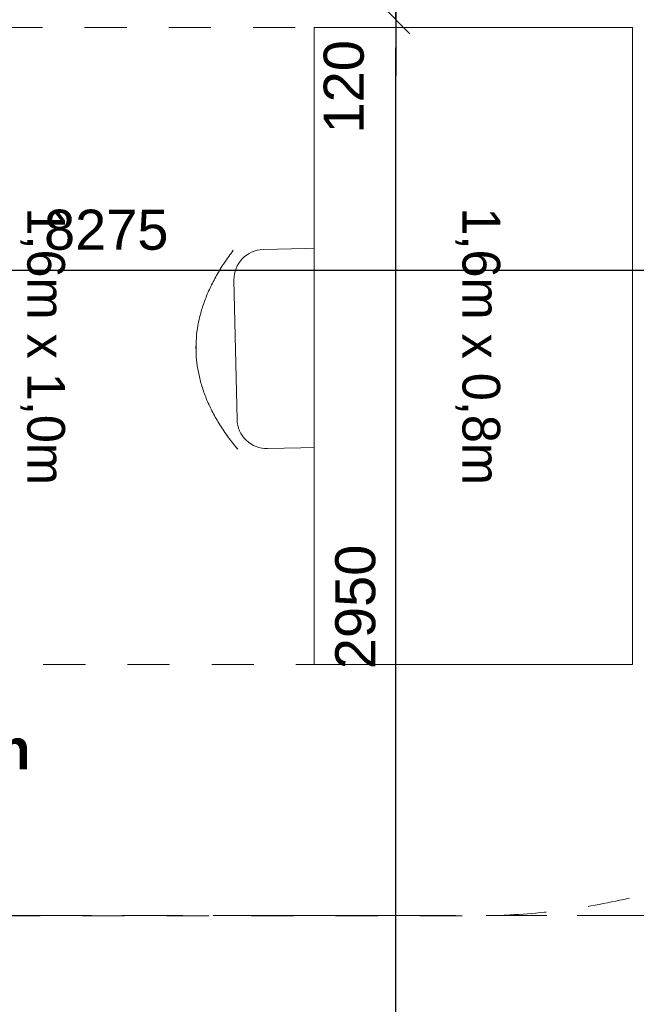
# Model space of a CAD drawing. Header units: millimetres. Extents: x -35957 to 57255, y -28270 to 35843.
# Tile 43 of 207: x 6743 to 8293, y -11970 to -9497. Entities that reach past the tile are written whole.
import ezdxf

# ---------------------------------------------------------------- set-up
doc = ezdxf.new("R2010")
doc.units = ezdxf.units.MM
doc.header["$LTSCALE"] = 100
doc.header["$PDMODE"] = 1
doc.header["$PDSIZE"] = -2
for name, pattern in [('[LS] ISO-08 Long Dashed Short Dashed', [9.143999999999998, 6.095999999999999, -0.7620000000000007, 1.524, -0.7619999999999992]), ('[LS] Type-1', [2.12, 1.06, -1.06]), ('Line Type1b', [2.1165312, 1.0580624, -1.0584688])]:
    doc.linetypes.add(name, pattern=pattern)
doc.layers.get('0').update_dxf_attribs({"lineweight": 5})
for name, color, linetype, lineweight in [('- 28_metselwerk', 7, 'Continuous', 18), ('5', 7, 'Continuous', 18), ('Geen', 7, 'Continuous', 9), ('Maatlijnen', 7, 'Continuous', 9), ('none', 7, 'Continuous', 13), ('none - none', 7, 'Continuous', 5), ('None-1', 7, 'Continuous', 9)]:
    doc.layers.add(name, color=color, linetype=linetype, lineweight=lineweight)
for name, color, linetype, lineweight, true_color in [('- 82 meubels', 7, 'Continuous', 5, 0x800080), ('Constructie _ STAAL', 6, 'Continuous', 5, 0xff00ff), ('Maatlijnen BOUWBESLUIT', 5, 'Continuous', 9, 0x0000ff)]:
    doc.layers.add(name, color=color, linetype=linetype, lineweight=lineweight, true_color=true_color)
doc.styles.add('Arial', font='Arial.ttf')
doc.styles.add('Century Gothic', font='Century-Gothic_9791.ttf')
doc.styles.add('Century Gothic (bold)', font='Century-Gothic-Bold_9789.ttf')
doc.dimstyles.new('Arch', dxfattribs={"dimtxt": 151.5842013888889, "dimasz": 224.482421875, "dimexe": 317.5, "dimexo": 158.75, "dimgap": 158.75, "dimtad": 1, "dimdec": 4, "dimtxsty": 'Century Gothic', "dimblk": 'VW_SLASH-2', "dimblk1": 'VW_SLASH-2', "dimblk2": 'VW_SLASH-2', "dimcen": 0, "dimdle": 158.75, "dimazin": 0, "dimtfac": 1, "dimtdec": 4, "dimtix": 1, "dimtmove": 0, "dimatfit": 0, "dimldrblk": 'VW_FILLEDARROW', "dimfxl": 1, "dimfrac": 2, "dimtolj": 1, "dimarcsym": 0})
doc.dimstyles.new('Arch_PUUUR', dxfattribs={"dimtxt": 151.5842013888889, "dimasz": 70.693359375, "dimexe": 99.99999999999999, "dimexo": 159, "dimgap": 99.99999999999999, "dimtad": 1, "dimdec": 4, "dimtxsty": 'Century Gothic', "dimblk": 'VW_SLASH', "dimblk1": 'VW_SLASH', "dimblk2": 'VW_SLASH', "dimcen": 0, "dimdle": 99.99999999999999, "dimazin": 0, "dimtfac": 0.8, "dimtdec": 4, "dimtix": 1, "dimtmove": 0, "dimatfit": 0, "dimldrblk": 'VW_SLASH-1', "dimfxl": 1, "dimfrac": 2, "dimtolj": 1, "dimarcsym": 0})

# ---------------------------------------------------------------- blocks, each defined once
blk = doc.blocks.new('Groep-11')
at = {"color": 255, "linetype": 'Continuous', "lineweight": 18, "transparency": 33554687}
blk.add_wipeout([(11530.867597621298, -9667.798279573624), (11530.867597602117, -9671.543020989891), (11527.141274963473, -9823.494707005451), (11515.971265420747, -9975.081089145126), (11497.384422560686, -10125.937741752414), (11471.425430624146, -10275.70199349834), (11438.156697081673, -10424.013799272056), (11397.658202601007, -10570.51660575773), (11350.027308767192, -10714.858208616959), (11295.378524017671, -10856.691599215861), (11233.843228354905, -10995.67579886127), (11165.569357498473, -11131.476678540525), (11090.721047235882, -11263.767762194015), (11009.478238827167, -11392.231011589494), (10922.036246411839, -11516.557590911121), (10828.605287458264, -11636.448609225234), (10729.409977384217, -11751.615839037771), (10624.688789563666, -11861.782409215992), (10514.693482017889, -11966.68347060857), (10399.688492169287, -12066.066832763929), (10279.950301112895, -12159.693570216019), (10155.766768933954, -12247.338596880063), (10027.436442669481, -12328.791207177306), (9895.267838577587, -12403.85558258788), (9759.578700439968, -12472.351262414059), (9620.695235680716, -12534.113577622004), (9478.951331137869, -12588.994046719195), (9334.687750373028, -12636.860732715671), (9188.251314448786, -12677.598560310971), (9039.994068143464, -12711.109592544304), (8890.272433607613, -12737.313266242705), (8739.446353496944, -12756.146585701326), (8587.878425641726, -12767.564274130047), (8435.933031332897, -12771.538882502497), (1200.3792662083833, -13501.09986538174), (1200.3792662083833, -13400.59281629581), (8430.822789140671, -12671.547099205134), (8435.769630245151, -12671.539016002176), (8582.81356022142, -12667.692620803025), (8729.492200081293, -12656.643244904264), (8875.452922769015, -12638.417451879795), (9020.344827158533, -12613.059057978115), (9163.819581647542, -12580.629026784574), (9305.532261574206, -12541.205322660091), (9445.142178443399, -12494.88272330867), (9582.313698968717, -12441.772591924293), (9716.717051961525, -12382.002609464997), (9848.029121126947, -12315.716467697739), (9975.934221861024, -12243.073523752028), (10100.124860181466, -12164.24841701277), (10220.302471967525, -12079.430649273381), (10336.17814073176, -11988.82412915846), (10447.473292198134, -11892.646681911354), (10553.920364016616, -11791.129525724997), (10655.263449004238, -11684.516715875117), (10751.258910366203, -11573.06455799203), (10841.675967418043, -11457.040991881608), (10926.297250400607, -11336.724947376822), (11004.919323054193, -11212.40567376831), (11077.353171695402, -11084.382044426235), (11143.424659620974, -10952.96183828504), (11202.974945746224, -10818.460999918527), (11255.860866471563, -10681.202879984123), (11301.955279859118, -10541.517457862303), (11341.14737129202, -10399.740548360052), (11373.342919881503, -10256.212994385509), (11398.46452498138, -10111.279847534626), (11416.45179226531, -9965.289538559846), (11427.261478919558, -9818.593039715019), (11430.867597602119, -9671.543020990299), (9930.870935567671, 10328.412470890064), (9930.864339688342, 10332.06683627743), (9928.283864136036, 10430.085014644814), (9920.902487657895, 10527.858924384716), (9908.737951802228, 10625.153560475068), (9891.819494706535, 10721.73506985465), (9870.187780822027, 10817.371313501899), (9843.894803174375, 10911.832424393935), (9813.003758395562, 11004.891360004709), (9777.588894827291, 11096.324448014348), (9737.735334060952, 11185.911923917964), (9693.53886634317, 11273.43845924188), (9645.1057203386, 11358.693679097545), (9592.552307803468, 11441.472667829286), (9536.004943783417, 11521.576461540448), (9475.599543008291, 11598.8125263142), (9411.481293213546, 11672.995220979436), (9343.80430617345, 11743.946243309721), (9272.731247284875, 11811.495058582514), (9198.43294459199, 11875.479309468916), (9121.087978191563, 11935.745206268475), (9040.88225100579, 11992.147896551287), (8958.008541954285, 12044.551813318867), (8872.666042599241, 12092.831000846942), (8785.059878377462, 12136.869417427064), (8695.400615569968, 12176.56121427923), (8603.903755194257, 12211.810989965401), (8510.78921503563, 12242.534019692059), (8416.280801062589, 12268.656458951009), (8320.605669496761, 12290.11552100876), (8223.993780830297, 12306.859627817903), (8126.677347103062, 12318.84853398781), (8028.8902737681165, 12326.053423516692), (7930.867597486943, 12328.456979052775), (1200.3792662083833, 12328.456979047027), (1200.3792662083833, 12428.456979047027), (7930.867597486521, 12428.456979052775), (8033.791407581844, 12425.933245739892), (8136.46783458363, 12418.368111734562), (8238.650089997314, 12405.77976025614), (8340.09257309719, 12388.19844810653), (8440.5514612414, 12365.666432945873), (8539.785295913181, 12338.237871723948), (8637.555563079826, 12305.978690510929), (8733.62726647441, 12268.966426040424), (8827.769492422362, 12227.2900393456), (8919.75596485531, 12181.049701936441), (9009.365589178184, 12130.35655503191), (9096.382983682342, 12075.332442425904), (9180.598997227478, 12016.109617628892), (9261.811211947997, 11952.830425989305), (9339.824429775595, 11885.646962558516), (9414.451141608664, 11814.720706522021), (9485.511978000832, 11740.222133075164), (9552.836140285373, 11662.330303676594), (9616.26181109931, 11581.23243566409), (9675.636543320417, 11497.12345226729), (9730.817626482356, 11410.205514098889), (9781.672429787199, 11320.687533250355), (9828.07872089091, 11228.784671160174), (9869.924959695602, 11134.717821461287), (9907.11056644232, 11038.713079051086), (9939.546163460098, 10941.00119665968), (9967.153789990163, 10841.817030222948), (9989.867089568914, 10741.398974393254), (10007.631469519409, 10639.988389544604), (10020.404232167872, 10537.829021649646), (10028.154677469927, 10435.16641642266), (10030.864176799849, 10332.247329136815)], dxfattribs=at).dxf.layer = '- 28_metselwerk'
at = {"layer": '- 28_metselwerk', "linetype": 'Continuous', "lineweight": 9, "transparency": 33554687}
h = blk.add_hatch(dxfattribs=at)
h.set_pattern_fill('metselwerk', style=0, pattern_type=2)
h.set_pattern_definition([(45, (66410.58811447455, 23488.48869305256), (-63.63961030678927, 63.63961030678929), []), (45, (66387.47481728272, 23481.76536758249), (-63.63961030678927, 63.63961030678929), [])])
edge = h.paths.add_edge_path()
edge.add_arc((-4569.132402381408, 10328.45697898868), 2100.000000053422, 90.00000000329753, 179.8083648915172)
edge.add_line((-6669.120656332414, 10335.48075946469), (-9171.523896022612, -11126.87979634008))
edge.add_line((-9171.523896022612, -11126.87979634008), (-9171.523895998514, -11133.81935285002))
edge.add_arc((-6071.523896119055, -11133.81935293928), 3099.999999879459, 179.9999999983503, 270.0000000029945)
edge.add_line((-6071.52389595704, -14233.81935281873), (-6066.499542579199, -14233.81935283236))
edge.add_line((-6066.499542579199, -14233.81935283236), (8435.933031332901, -12771.53888250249))
edge.add_arc((8430.867597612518, -9671.543021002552), 3099.999999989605, 270.0936219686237, 360.000000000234)
edge.add_line((11530.86759760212, -9671.54302098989), (11530.8675976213, -9667.798279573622))
edge.add_line((11530.8675976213, -9667.798279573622), (10030.86417679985, 10332.24732913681))
edge.add_arc((7930.86759749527, 10328.45697908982), 2099.999999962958, 0.1034148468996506, 90.00000000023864)
edge.add_line((7930.867597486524, 12428.45697905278), (-4569.132402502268, 12428.4569790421))
edge = h.paths.add_edge_path()
edge.add_arc((-6071.523896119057, -11133.81935293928), 2999.999999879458, 179.9999999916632, 269.9999160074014)
edge.add_line((-6071.528293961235, -14133.81935281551), (8430.822789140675, -12671.54709920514))
edge.add_line((8430.822789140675, -12671.54709920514), (8435.769630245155, -12671.53901600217))
edge.add_arc((8430.867597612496, -9671.54302100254), 2999.999999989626, 270.0936219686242, 360.0000000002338)
edge.add_line((11430.86759760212, -9671.543020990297), (9930.870935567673, 10328.41247089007))
edge.add_line((9930.870935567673, 10328.41247089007), (9930.864339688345, 10332.06683627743))
edge.add_arc((7930.867597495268, 10328.45697908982), 1999.999999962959, 0.1034148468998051, 90.00000000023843)
edge.add_line((7930.867597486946, 12328.45697905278), (-4569.13240250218, 12328.4569790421))
edge.add_arc((-4569.132402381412, 10328.45697898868), 2000.000000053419, 90.00000000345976, 179.8083648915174)
edge.add_line((-6569.121215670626, 10335.14629372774), (-6569.140087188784, 10329.50403787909))
edge.add_line((-6569.140087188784, 10329.50403787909), (-9071.523896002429, -11132.68986513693))
edge.add_line((-9071.523896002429, -11132.68986513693), (-9071.523895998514, -11133.81935250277))
at = {"color": 255, "linetype": 'Continuous', "lineweight": 25, "transparency": 33554687}
blk.add_wipeout([(11430.86759760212, -9671.543020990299), (11427.26147891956, -9818.593039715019), (11416.451792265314, -9965.289538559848), (11398.464524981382, -10111.279847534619), (11373.342919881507, -10256.212994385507), (11341.147371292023, -10399.74054836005), (11301.955279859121, -10541.517457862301), (11255.860866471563, -10681.20287998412), (11202.974945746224, -10818.460999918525), (11143.424659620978, -10952.961838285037), (11077.353171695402, -11084.382044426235), (11004.919323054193, -11212.405673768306), (10926.297250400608, -11336.724947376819), (10841.675967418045, -11457.04099188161), (10751.258910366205, -11573.06455799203), (10655.26344900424, -11684.516715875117), (10553.92036401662, -11791.129525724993), (10447.473292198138, -11892.64668191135), (10336.178140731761, -11988.82412915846), (10220.302471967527, -12079.43064927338), (10100.124860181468, -12164.248417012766), (9975.934221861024, -12243.07352375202), (9848.029121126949, -12315.716467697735), (9716.717051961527, -12382.002609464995), (9582.31369896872, -12441.772591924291), (9445.1421784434, -12494.882723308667), (9305.532261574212, -12541.20532266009), (9163.819581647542, -12580.629026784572), (9020.344827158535, -12613.059057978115), (8875.452922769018, -12638.417451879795), (8729.492200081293, -12656.643244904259), (8582.81356022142, -12667.692620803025), (8435.769630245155, -12671.53901600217), (8430.822789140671, -12671.547099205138), (1200.298397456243, -13400.600970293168), (1200.298397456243, -13360.398150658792), (8428.778692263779, -12631.550385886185), (8435.704269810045, -12631.539069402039), (8580.74102150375, -12627.746321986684), (8725.417697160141, -12616.851194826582), (8869.386706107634, -12598.879863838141), (9012.30215786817, -12573.875505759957), (9153.820693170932, -12541.898194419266), (9293.60230888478, -12503.024756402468), (9431.311174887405, -12457.34858647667), (9566.61644090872, -12404.979423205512), (9699.193031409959, -12346.043085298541), (9828.722426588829, -12280.68116932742), (9954.893427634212, -12209.05070953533), (10077.402904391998, -12131.323800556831), (10195.956523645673, -12047.687183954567), (10310.269456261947, -11958.3417995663), (10420.067061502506, -11863.502302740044), (10525.085546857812, -11763.39654861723), (10625.07260181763, -11658.265044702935), (10719.7880040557, -11548.36037303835), (10809.004196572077, -11433.946583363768), (10892.50683440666, -11315.298558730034), (10970.095299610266, -11192.701355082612), (11041.58318323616, -11066.449516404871), (11106.798733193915, -10936.846367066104), (11165.585266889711, -10804.203283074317), (11217.80154766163, -10668.838943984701), (11263.322124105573, -10531.078567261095), (11302.037631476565, -10391.25312692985), (11333.855054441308, -10249.698558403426), (11358.697950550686, -10106.754951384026), (11376.506633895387, -9962.76573278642), (11387.238318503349, -9818.076841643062), (11390.867221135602, -9673.035897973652), (9890.873639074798, 10326.878527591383), (9890.864404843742, 10331.994639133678), (9888.335538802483, 10428.052453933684), (9881.101789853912, 10523.870885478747), (9869.180544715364, 10619.219628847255), (9852.600456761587, 10713.869508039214), (9831.401377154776, 10807.593026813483), (9805.634259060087, 10900.164915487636), (9775.361035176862, 10991.362672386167), (9740.65446887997, 11080.967098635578), (9701.597979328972, 11168.762825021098), (9658.285440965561, 11254.538829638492), (9610.820957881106, 11338.088945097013), (9559.318613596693, 11419.212354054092), (9503.902196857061, 11497.714071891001), (9444.70490409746, 11573.405415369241), (9381.869019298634, 11646.104456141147), (9315.545571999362, 11715.636458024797), (9245.893974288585, 11781.834296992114), (9173.081637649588, 11844.538862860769), (9097.283570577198, 11903.599441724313), (9018.681957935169, 11958.874078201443), (8937.465723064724, 12010.229916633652), (8853.830073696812, 12057.543520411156), (8767.976032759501, 12100.70116865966), (8680.10995520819, 12139.599129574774), (8590.443032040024, 12174.143909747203), (8499.190782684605, 12204.252478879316), (8406.57253699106, 12229.85246935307), (8312.810908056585, 12250.882350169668), (8218.131257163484, 12267.291574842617), (8122.761152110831, 12279.040702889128), (8026.929820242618, 12286.101494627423), (7930.867597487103, 12288.456979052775), (1200.298397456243, 12288.456979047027), (1200.298397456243, 12328.456979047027), (7930.867597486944, 12328.456979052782), (8028.890273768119, 12326.053423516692), (8126.677347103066, 12318.848533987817), (8223.993780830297, 12306.85962781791), (8320.605669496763, 12290.11552100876), (8416.280801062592, 12268.656458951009), (8510.789215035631, 12242.534019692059), (8603.903755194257, 12211.810989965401), (8695.400615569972, 12176.561214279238), (8785.059878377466, 12136.869417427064), (8872.666042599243, 12092.831000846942), (8958.008541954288, 12044.551813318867), (9040.88225100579, 11992.147896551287), (9121.087978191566, 11935.745206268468), (9198.43294459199, 11875.479309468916), (9272.731247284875, 11811.495058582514), (9343.804306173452, 11743.946243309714), (9411.481293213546, 11672.995220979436), (9475.599543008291, 11598.8125263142), (9536.004943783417, 11521.576461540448), (9592.552307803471, 11441.472667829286), (9645.1057203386, 11358.693679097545), (9693.538866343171, 11273.438459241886), (9737.735334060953, 11185.91192391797), (9777.588894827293, 11096.324448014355), (9813.003758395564, 11004.891360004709), (9843.894803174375, 10911.832424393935), (9870.18778082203, 10817.371313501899), (9891.819494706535, 10721.73506985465), (9908.737951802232, 10625.153560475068), (9920.902487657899, 10527.858924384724), (9928.283864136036, 10430.085014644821), (9930.864339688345, 10332.06683627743), (9930.87093556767, 10328.412470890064)], dxfattribs=at).dxf.layer = 'none'
at = {"layer": 'none', "linetype": 'Continuous', "lineweight": 5, "true_color": 0x777777, "transparency": 33554687}
h = blk.add_hatch(dxfattribs=at)
h.set_pattern_fill('#isolatie-persing', color=8, style=0, pattern_type=2)
h.set_pattern_definition([(45, (1.433159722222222, 1.322916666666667), (-17.67766952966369, 17.67766952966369), []), (135, (-2.866319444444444, 2.866319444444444), (-17.67766952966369, -17.67766952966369), [])])
edge = h.paths.add_edge_path()
edge.add_line((-6529.121439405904, 10335.01250743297), (-6529.147859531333, 10327.11334924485))
edge.add_line((-6529.147859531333, 10327.11334924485), (-9031.523655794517, -11135.01183253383))
edge.add_arc((-6071.523896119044, -11133.81935293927), 2959.999999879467, 180.0230824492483, 269.961109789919)
edge.add_line((-6073.533032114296, -14093.81867095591), (8428.778692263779, -12631.55038588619))
edge.add_line((8428.778692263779, -12631.55038588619), (8435.704269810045, -12631.53906940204))
edge.add_arc((8430.86759761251, -9671.543021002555), 2959.999999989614, 270.0936219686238, 359.9711028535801)
edge.add_line((11390.86722113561, -9673.035897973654), (9890.873639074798, 10326.87852759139))
edge.add_line((9890.873639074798, 10326.87852759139), (9890.864404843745, 10331.99463913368))
edge.add_arc((7930.867597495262, 10328.45697908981), 1959.999999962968, 0.1034148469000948, 90.00000000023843)
edge.add_line((7930.867597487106, 12288.45697905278), (-4569.132402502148, 12288.4569790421))
edge.add_arc((-4569.132402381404, 10328.45697898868), 1960.000000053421, 90.00000000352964, 179.8083648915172)
edge = h.paths.add_edge_path()
edge.add_arc((-6071.523896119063, -11133.81935293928), 2724.999999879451, 180.3052264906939, 269.716111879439)
edge.add_line((-6085.025622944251, -13858.785903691), (8416.769623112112, -12396.56969513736))
edge.add_line((8416.769623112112, -12396.56969513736), (8435.32027725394, -12396.53938312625))
edge.add_arc((8430.867597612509, -9671.543021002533), 2724.999999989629, 270.0936219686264, 359.788669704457)
edge.add_line((11155.84906167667, -9681.593914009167), (9655.889522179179, 10317.86661071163))
edge.add_line((9655.889522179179, 10317.86661071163), (9655.864787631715, 10331.57048091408))
edge.add_arc((7930.867597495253, 10328.45697908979), 1724.999999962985, 0.1034148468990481, 90.00000000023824)
edge.add_line((7930.867597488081, 12053.45697905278), (-4569.132402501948, 12053.4569790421))
edge.add_arc((-4569.13240238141, 10328.45697898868), 1725.000000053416, 90.00000000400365, 179.8083648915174)
edge.add_line((-6294.122753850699, 10334.22651295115), (-6294.193522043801, 10313.06805351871))
edge.add_line((-6294.193522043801, 10313.06805351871), (-8796.485229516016, -11148.33592397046))
edge.add_line((-8796.485229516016, -11148.33592397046), (-8796.485229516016, -11148.33592397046))
at = {"color": 255, "linetype": 'Continuous', "lineweight": 25, "transparency": 33554687}
blk.add_wipeout([(11130.845438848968, -9682.481794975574), (11127.081893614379, -9814.471219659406), (11116.86985721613, -9946.11880533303), (11100.233753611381, -10077.109692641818), (11077.213371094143, -10207.130592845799), (11047.86376713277, -10335.8705371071), (11012.255136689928, -10463.021620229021), (10970.472644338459, -10588.279737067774), (10922.616220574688, -10711.34530985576), (10868.800322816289, -10831.924004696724), (10809.153661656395, -10949.7274355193), (10743.818893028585, -11064.473853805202), (10672.952277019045, -11175.888822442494), (10596.723304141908, -11283.705872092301), (10515.314289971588, -11387.66713849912), (10428.919939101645, -11487.52397922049), (10337.746879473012, -11583.037568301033), (10242.013168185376, -11673.979467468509), (10141.947769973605, -11760.132172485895), (10037.790009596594, -11841.289633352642), (9929.788999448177, -11917.257747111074), (9818.20304375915, -11987.854822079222), (9703.299020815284, -12052.9120123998), (9585.35174466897, -12112.273721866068), (9464.643307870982, -12165.797976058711), (9341.462406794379, -12213.35676190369), (9216.10365116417, -12254.836333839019), (9088.8668594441, -12290.13748585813), (8960.05634176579, -12319.175788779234), (8829.980172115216, -12341.88179217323), (8698.949451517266, -12358.201190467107), (8567.277563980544, -12368.094952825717), (8435.279426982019, -12371.539416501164), (8415.492062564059, -12371.571749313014), (199.46503116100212, -13199.993864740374), (199.46503116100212, -2300.7500345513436), (1498.0415423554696, -2300.7500345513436), (1498.0375632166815, 5959.85882332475), (199.46503116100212, 5959.858823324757), (199.46503116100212, 12028.456979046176), (7930.867597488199, 12028.456979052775), (8014.186872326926, 12026.413956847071), (8097.305884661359, 12020.289800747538), (8180.024853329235, 12010.099230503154), (8262.144958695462, 11995.866739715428), (8343.468820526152, 11977.626536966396), (8423.800972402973, 11955.422463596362), (8502.94833153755, 11929.307888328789), (8580.720662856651, 11899.34557899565), (8656.931036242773, 11865.607551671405), (8731.39627583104, 11828.174897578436), (8803.93740028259, 11787.137588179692), (8874.380052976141, 11742.594258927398), (8942.554921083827, 11694.65197218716), (9008.298142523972, 11643.425959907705), (9071.451699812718, 11589.039346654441), (9131.863799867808, 11531.62285367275), (9189.389238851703, 11471.314484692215), (9243.88975117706, 11408.259194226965), (9295.23434183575, 11342.608539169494), (9343.299601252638, 11274.520314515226), (9387.970001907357, 11204.158174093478), (9429.1381760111, 11131.6912372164), (9466.705173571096, 11057.293682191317), (9500.580700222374, 10981.144327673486), (9530.683334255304, 10903.42620286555), (9556.94072231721, 10824.326107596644), (9579.28975331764, 10744.034163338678), (9597.676710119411, 10662.743356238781), (9612.057398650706, 10580.649073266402), (9622.397254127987, 10497.948632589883), (9628.671424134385, 10414.840809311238), (9630.86482835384, 10331.525357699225), (9630.891211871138, 10316.90789614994)], dxfattribs=at).dxf.layer = 'none'
blk = doc.blocks.new('stoel')
at = {"color": 255, "linetype": 'Continuous', "lineweight": 5, "transparency": 33554687}
blk.add_wipeout([(236, -203), (172.62680041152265, -245.06667952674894), (109.5030864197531, -274.721450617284), (46.62885802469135, -291.96431327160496), (-15.995884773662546, -296.7952674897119), (-78.37114197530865, -289.2143132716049), (-140.49691358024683, -269.221450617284), (-202.37319958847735, -236.816679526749), (-264, -191.99999999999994)], dxfattribs=at).dxf.layer = 'None-1'
at = {"layer": 'None-1', "color": 253, "linetype": 'Continuous', "lineweight": 5, "true_color": 0xaaaaaa, "transparency": 33554687}
blk.add_open_spline([(235.9999999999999, -203), (-17.9917695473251, -396.0905349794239), (-264, -192)], degree=2, dxfattribs=at)
at = {"color": 255, "linetype": 'Continuous', "lineweight": 5, "transparency": 33554687}
blk.add_wipeout([(240.49999999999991, -3), (243.31208365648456, 121.98149584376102), (242.19966536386, 136.6465988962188), (238.24671725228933, 150.81264715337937), (231.60524526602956, 163.9349019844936), (222.53063935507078, 175.50876260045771), (211.37185275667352, 185.08916988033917), (198.55798341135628, 192.30772059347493), (184.5817735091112, 196.88683390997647), (169.98066167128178, 198.65042544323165), (-5.000000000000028, 202.49999999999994), (-180.05560643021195, 206.35122334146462), (-194.71092342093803, 205.23310175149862), (-208.8667549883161, 201.27823833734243), (-221.97944544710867, 194.63851990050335), (-233.5454010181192, 185.5689452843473), (-243.12043038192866, 174.4178321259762), (-250.33680387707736, 161.61343969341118), (-254.91737618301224, 147.64752155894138), (-256.6862301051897, 133.05643976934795), (-259.5, 8), (-262.3120836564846, -116.98149584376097), (-261.19966536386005, -131.6465988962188), (-257.2467172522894, -145.81264715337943), (-250.6052452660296, -158.9349019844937), (-241.53063935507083, -170.50876260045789), (-230.37185275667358, -180.08916988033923), (-217.55798341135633, -187.3077205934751), (-203.58177350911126, -191.8868339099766), (-188.98066167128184, -193.65042544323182), (-14.000000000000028, -197.5), (161.0556064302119, -201.3512233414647), (175.71092342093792, -200.2331017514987), (189.86675498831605, -196.27823833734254), (202.97944544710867, -189.63851990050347), (214.54540101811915, -180.56894528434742), (224.1204303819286, -169.41783212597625), (231.3368038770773, -156.61343969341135), (235.91737618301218, -142.64752155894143), (237.6862301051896, -128.05643976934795)], dxfattribs=at).dxf.layer = 'None-1'
at = {"layer": 'None-1', "color": 253, "linetype": 'Continuous', "lineweight": 5, "true_color": 0xaaaaaa, "transparency": 33554687, "flags": 128}
blk.add_lwpolyline([(243.3120836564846, 121.981495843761, 0.4143599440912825), (169.9806616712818, 198.6504254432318), (-180.0556064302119, 206.3512233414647, 0.4140671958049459), (-256.6862301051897, 133.0564397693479), (-262.3120836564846, -116.981495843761, 0.4143599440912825), (-188.9806616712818, -193.6504254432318), (161.0556064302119, -201.3512233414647, 0.4140671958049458), (237.6862301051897, -128.0564397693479)], format="xyb", close=True, dxfattribs=at)
blk = doc.blocks.new('Groep-14')
at = {"layer": 'None-1', "color": 7, "transparency": 33554687, "xscale": -1, "rotation": 90}
blk.add_blockref('stoel', (0, -5), dxfattribs=at)
at = {"color": 255, "linetype": 'Continuous', "lineweight": 9, "transparency": 33554687}
blk.add_wipeout([(-800, -800), (-800, 800), (0, 800), (0, -800)], dxfattribs=at).dxf.layer = 'none'
at = {"layer": 'none', "color": 8, "linetype": 'Continuous', "lineweight": 9, "true_color": 0x777777, "transparency": 33554687, "flags": 128}
blk.add_lwpolyline([(-800, -800), (-800, 800), (0, 800), (0, -800)], close=True, dxfattribs=at)
blk = doc.blocks.new('Symbol-42')
at = {"layer": 'none', "color": 7, "transparency": 33554687}
blk.add_blockref('Groep-14', (0, 0), dxfattribs=at)
at = {"layer": 'none', "color": 5, "true_color": 0x0000ff, "transparency": 33554687, "insert": (626.155707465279, 0), "char_height": 94.74012586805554, "attachment_point": 2, "rotation": 90, "line_spacing_factor": 1.026243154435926, "style": 'Century Gothic'}
blk.add_mtext('1,6m x 1,0m', dxfattribs=at)
at = {"layer": 'none - none', "color": 5, "linetype": 'Line Type1b', "lineweight": 5, "true_color": 0x0000ff, "transparency": 33554687, "flags": 128}
blk.add_lwpolyline([(1000, -800), (0, -800), (0, 800), (1000, 800)], close=True, dxfattribs=at)
at = {"layer": 'none', "color": 5, "true_color": 0x0000ff, "transparency": 33554687, "insert": (-467.7842642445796, 0), "char_height": 94.74012586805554, "attachment_point": 2, "rotation": 90, "line_spacing_factor": 1.026243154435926, "style": 'Century Gothic'}
blk.add_mtext('1,6m x 0,8m', dxfattribs=at)
blk = doc.blocks.new('Groep-94')
at = {"layer": 'none', "color": 7, "linetype": '[LS] Type-1', "lineweight": 5, "transparency": 33554687, "flags": 128}
for points in [[(-4611.768515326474, -12147.76141063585, -0.4138929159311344), (-6711.767256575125, -10050.06065745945), (-7211.768515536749, 11949.95883186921), (-7211.768515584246, 11952.2303873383, -0.4142135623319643), (-4111.768515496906, 15052.23038734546), (-4107.774927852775, 15052.23038727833), (8392.257755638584, 14052.23597475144, -0.4138332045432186), (11488.23148450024, 10952.2385893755), (11488.23148443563, 10948.67170467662), (9988.22838115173, -10051.37174374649, -0.4137101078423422), (7888.231484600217, -12147.76141063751)], [(-6311.777204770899, -10040.75557562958), (-6811.760362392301, 11958.86568436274, -0.4122296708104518), (-4123.434253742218, 14652.2051854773), (8376.024066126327, 13652.25672166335), (8391.738236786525, 13652.23631212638, -0.4127036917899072), (11088.211380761, 10962.65779227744), (9588.252909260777, -10036.76081117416), (9588.228972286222, -10050.68406122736, -0.4137101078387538), (7888.231484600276, -11747.76141063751), (-4611.768515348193, -11747.76141063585, -0.413892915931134), (-6311.767496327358, -10049.62270571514)]]:
    blk.add_lwpolyline(points, format="xyb", close=True, dxfattribs=at)
blk = doc.blocks.new('VW_SLASH-2')
at = {"color": 0, "linetype": 'ByBlock', "lineweight": -2, "transparency": 16777216}
blk.add_line((0.707182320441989, 0), (-1, 0), dxfattribs=at)
at = {"color": 0, "linetype": 'Continuous', "lineweight": 20, "transparency": 16777216, "flags": 128}
blk.add_lwpolyline([(0.5000534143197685, 0.5000534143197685), (-0.5000534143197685, -0.5000534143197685)], dxfattribs=at)
blk = doc.blocks.new('*D109')
at = {"layer": 'Defpoints', "color": 0, "transparency": 33554687}
for p in [(9588.228972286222, -10050.68406122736), (5020.635039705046, -14112.09889928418), (5020.635039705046, -14831.57389928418)]:
    blk.add_point(p, dxfattribs=at)
at = {"layer": 'Maatlijnen', "color": 0, "lineweight": -2, "transparency": 33554687}
blk.add_line((9363.746550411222, -14831.57389928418), (5245.117461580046, -14831.57389928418), dxfattribs=at)
at = {"layer": 'Maatlijnen', "color": 0, "lineweight": -2, "xscale": 224.482421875, "yscale": 224.482421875, "zscale": 224.482421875, "rotation": 180}
blk.add_blockref('VW_SLASH-2', (5020.635039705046, -14831.57389928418), dxfattribs=at)
at = {"layer": 'Maatlijnen', "color": 0, "lineweight": -2, "xscale": 224.482421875, "yscale": 224.482421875, "zscale": 224.482421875}
blk.add_blockref('VW_SLASH-2', (9588.228972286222, -14831.57389928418), dxfattribs=at)
at = {"layer": 'Maatlijnen', "color": 0, "lineweight": 9, "transparency": 33554687, "insert": (7304.432005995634, -14701.96900766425), "char_height": 151.5842013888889, "attachment_point": 5, "style": 'Century Gothic'}
blk.add_mtext('\\A1;4568', dxfattribs=at)
blk = doc.blocks.new('VW_FILLEDARROW')
at = {"color": 0, "linetype": 'Continuous', "lineweight": 5, "transparency": 16777216, "flags": 128}
blk.add_lwpolyline([(-1.414364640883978, 0.3789778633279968), (0, 0), (-1.414364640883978, -0.3789778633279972)], close=True, dxfattribs=at)
blk = doc.blocks.new('*D243')
at = {"layer": 'Defpoints', "color": 0, "transparency": 33554687}
for p in [(11530.8675976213, -9667.798279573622), (-9171.523895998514, -11133.81935285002), (-9171.523895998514, -15582.09889928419)]:
    blk.add_point(p, dxfattribs=at)
at = {"layer": 'Maatlijnen', "color": 0, "lineweight": -2, "transparency": 33554687}
blk.add_line((11306.3851757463, -15582.09889928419), (-8947.041474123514, -15582.09889928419), dxfattribs=at)
at = {"layer": 'Maatlijnen', "color": 0, "lineweight": -2, "xscale": 224.482421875, "yscale": 224.482421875, "zscale": 224.482421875, "rotation": 180}
blk.add_blockref('VW_SLASH-2', (-9171.523895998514, -15582.09889928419), dxfattribs=at)
at = {"layer": 'Maatlijnen', "color": 0, "lineweight": -2, "xscale": 224.482421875, "yscale": 224.482421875, "zscale": 224.482421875}
blk.add_blockref('VW_SLASH-2', (11530.8675976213, -15582.09889928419), dxfattribs=at)
at = {"layer": 'Maatlijnen', "color": 0, "lineweight": 9, "transparency": 33554687, "insert": (1179.671850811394, -15452.49400766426), "char_height": 151.5842013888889, "attachment_point": 5, "style": 'Century Gothic'}
blk.add_mtext('\\A1;20702', dxfattribs=at)
blk = doc.blocks.new('*D245')
at = {"layer": 'Defpoints', "color": 0, "transparency": 33554687}
for p in [(7679.761207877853, 12428.4569790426), (12440.63503970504, 12428.4569790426), (8435.933031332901, -12771.53888250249)]:
    blk.add_point(p, dxfattribs=at)
at = {"layer": 'Maatlijnen', "color": 0, "lineweight": -2, "transparency": 33554687}
blk.add_line((12440.63503970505, -12547.05646062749), (12440.63503970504, 12203.9745571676), dxfattribs=at)
at = {"layer": 'Maatlijnen', "color": 0, "lineweight": -2, "xscale": 224.482421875, "yscale": 224.482421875, "zscale": 224.482421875}
for p, rotation in [((12440.63503970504, 12428.4569790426), 90.00000000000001), ((12440.63503970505, -12771.53888250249), 270)]:
    blk.add_blockref('VW_SLASH-2', p, dxfattribs=dict(at, rotation=rotation))
at = {"layer": 'Maatlijnen', "color": 0, "lineweight": 9, "transparency": 33554687, "insert": (12311.03014808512, -171.5409517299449), "char_height": 151.5842013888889, "attachment_point": 5, "rotation": 90.00000000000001, "style": 'Century Gothic'}
blk.add_mtext('\\A1;25200', dxfattribs=at)
blk = doc.blocks.new('VW_SLASH')
at = {"color": 0, "linetype": 'ByBlock', "lineweight": -2, "transparency": 16777216}
blk.add_line((1.4145600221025, 0), (-1, 0), dxfattribs=at)
at = {"color": 0, "linetype": 'Continuous', "lineweight": 20, "transparency": 16777216, "flags": 128}
blk.add_lwpolyline([(0.5000919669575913, 0.5000919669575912), (-0.5000919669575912, -0.5000919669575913)], dxfattribs=at)
blk = doc.blocks.new('*D436')
at = {"layer": 'Defpoints', "color": 0, "transparency": 33554687}
for p in [(2822.667243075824, -9497.213167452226), (11097.66724307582, -10110.57330499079), (2822.667243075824, -10126.83278765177)]:
    blk.add_point(p, dxfattribs=at)
at = {"layer": 'Maatlijnen BOUWBESLUIT', "color": 0, "lineweight": -2, "transparency": 33554687}
blk.add_line((11026.97388370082, -10126.83278765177), (2893.360602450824, -10126.83278765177), dxfattribs=at)
at = {"layer": 'Maatlijnen BOUWBESLUIT', "color": 0, "lineweight": -2, "xscale": 70.693359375, "yscale": 70.693359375, "zscale": 70.693359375, "rotation": 180}
blk.add_blockref('VW_SLASH', (2822.667243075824, -10126.83278765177), dxfattribs=at)
at = {"layer": 'Maatlijnen BOUWBESLUIT', "color": 0, "lineweight": -2, "xscale": 70.693359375, "yscale": 70.693359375, "zscale": 70.693359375}
blk.add_blockref('VW_SLASH', (11097.66724307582, -10126.83278765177), dxfattribs=at)
at = {"layer": 'Maatlijnen BOUWBESLUIT', "color": 0, "lineweight": 5, "transparency": 33554687, "insert": (6960.167243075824, -10025.42387900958), "char_height": 100.6886574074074, "attachment_point": 5, "style": 'Arial'}
blk.add_mtext('\\A1;8275', dxfattribs=at)
blk = doc.blocks.new('VW_SLASH-1')
at = {"color": 0, "linetype": 'ByBlock', "lineweight": -2, "transparency": 16777216}
blk.add_line((1.4145600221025, 0), (-1, 0), dxfattribs=at)
at = {"color": 0, "linetype": 'Continuous', "lineweight": 20, "transparency": 16777216, "flags": 128}
blk.add_lwpolyline([(0.7505256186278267, 0.7505256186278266), (-0.7505256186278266, -0.7505256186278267)], dxfattribs=at)
blk = doc.blocks.new('Groep-326')
at = {"layer": 'Geen', "color": 5, "linetype": '[LS] ISO-08 Long Dashed Short Dashed', "lineweight": 5, "true_color": 0x0000ff, "transparency": 33554687}
blk.add_line((-9230.030423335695, -11747.21316745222), (12919.9695766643, -11747.21316745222), dxfattribs=at)
blk = doc.blocks.new('Groep-327')
at = {"layer": 'Constructie _ STAAL', "color": 7, "transparency": 33554546}
blk.add_blockref('Groep-326', (0, 0), dxfattribs=at)
blk = doc.blocks.new('*D658')
at = {"layer": 'Defpoints', "color": 0, "transparency": 33554687}
for p in [(6742.631594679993, -9237.213167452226), (7688.229932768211, -9237.213167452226), (6742.631594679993, -9357.213167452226)]:
    blk.add_point(p, dxfattribs=at)
at = {"layer": 'Maatlijnen BOUWBESLUIT', "color": 0, "lineweight": -2, "transparency": 33554687}
for p, q in [((7688.229932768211, -9166.519808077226), (7688.229932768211, -9095.826448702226)), ((7688.229932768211, -9357.213167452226), (7688.229932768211, -9237.213167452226)), ((7688.229932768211, -9427.906526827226), (7688.229932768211, -9498.599886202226))]:
    blk.add_line(p, q, dxfattribs=at)
at = {"layer": 'Maatlijnen BOUWBESLUIT', "color": 0, "lineweight": -2, "xscale": 70.693359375, "yscale": 70.693359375, "zscale": 70.693359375}
for p, rotation in [((7688.229932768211, -9237.213167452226), 270), ((7688.229932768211, -9357.213167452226), 90)]:
    blk.add_blockref('VW_SLASH', p, dxfattribs=dict(at, rotation=rotation))
at = {"layer": 'Maatlijnen BOUWBESLUIT', "color": 0, "lineweight": 5, "transparency": 33554687, "insert": (7557.796599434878, -9099.95653141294), "char_height": 100.6886574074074, "attachment_point": 5, "rotation": 90, "style": 'Arial'}
blk.add_mtext('\\A1;120', dxfattribs=at)
blk = doc.blocks.new('*D659')
at = {"layer": 'Defpoints', "color": 0, "transparency": 33554687}
for p in [(6742.631594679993, -9357.213167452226), (7688.229932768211, -9357.213167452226), (6742.631594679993, -9377.213167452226)]:
    blk.add_point(p, dxfattribs=at)
at = {"layer": 'Maatlijnen BOUWBESLUIT', "color": 0, "lineweight": -2, "transparency": 33554687}
for p, q in [((7688.229932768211, -9286.519808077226), (7688.229932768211, -9215.826448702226)), ((7688.229932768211, -9377.213167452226), (7688.229932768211, -9357.213167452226)), ((7688.229932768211, -9447.906526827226), (7688.229932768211, -9518.599886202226))]:
    blk.add_line(p, q, dxfattribs=at)
at = {"layer": 'Maatlijnen BOUWBESLUIT', "color": 0, "lineweight": -2, "xscale": 70.693359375, "yscale": 70.693359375, "zscale": 70.693359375}
for p, rotation in [((7688.229932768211, -9377.213167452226), 90), ((7688.229932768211, -9357.213167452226), 270)]:
    blk.add_blockref('VW_SLASH', p, dxfattribs=dict(at, rotation=rotation))
at = {"layer": 'Maatlijnen BOUWBESLUIT', "color": 0, "lineweight": 5, "transparency": 33554687, "insert": (7586.821024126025, -9367.213167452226), "char_height": 100.6886574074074, "attachment_point": 5, "rotation": 90, "style": 'Arial'}
blk.add_mtext('\\A1;20', dxfattribs=at)
blk = doc.blocks.new('*D660')
at = {"layer": 'Defpoints', "color": 0, "transparency": 33554687}
for p in [(6742.631594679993, -9377.213167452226), (7688.229932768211, -9377.213167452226), (6916.594140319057, -9497.213167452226)]:
    blk.add_point(p, dxfattribs=at)
at = {"layer": 'Maatlijnen BOUWBESLUIT', "color": 0, "lineweight": -2, "transparency": 33554687}
for p, q in [((7688.229932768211, -9306.519808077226), (7688.229932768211, -9235.826448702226)), ((7688.229932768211, -9497.213167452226), (7688.229932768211, -9377.213167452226)), ((7688.229932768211, -9567.906526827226), (7688.229932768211, -9638.599886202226))]:
    blk.add_line(p, q, dxfattribs=at)
at = {"layer": 'Maatlijnen BOUWBESLUIT', "color": 0, "lineweight": -2, "xscale": 70.693359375, "yscale": 70.693359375, "zscale": 70.693359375}
for p, rotation in [((7688.229932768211, -9377.213167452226), 270), ((7688.229932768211, -9497.213167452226), 90)]:
    blk.add_blockref('VW_SLASH', p, dxfattribs=dict(at, rotation=rotation))
at = {"layer": 'Maatlijnen BOUWBESLUIT', "color": 0, "lineweight": 5, "transparency": 33554687, "insert": (7557.796599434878, -9665.729866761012), "char_height": 100.6886574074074, "attachment_point": 5, "rotation": 90, "style": 'Arial'}
blk.add_mtext('\\A1;120', dxfattribs=at)
blk = doc.blocks.new('*D661')
at = {"layer": 'Defpoints', "color": 0, "transparency": 33554687}
for p in [(6916.594140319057, -9497.213167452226), (7688.229932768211, -9497.213167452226), (7673.635039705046, -12447.21316745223)]:
    blk.add_point(p, dxfattribs=at)
at = {"layer": 'Maatlijnen BOUWBESLUIT', "color": 0, "lineweight": -2, "transparency": 33554687}
blk.add_line((7688.229932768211, -12376.51980807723), (7688.229932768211, -9567.906526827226), dxfattribs=at)
at = {"layer": 'Maatlijnen BOUWBESLUIT', "color": 0, "lineweight": -2, "xscale": 70.693359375, "yscale": 70.693359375, "zscale": 70.693359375}
for p, rotation in [((7688.229932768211, -9497.213167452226), 90), ((7688.229932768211, -12447.21316745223), 270)]:
    blk.add_blockref('VW_SLASH', p, dxfattribs=dict(at, rotation=rotation))
at = {"layer": 'Maatlijnen BOUWBESLUIT', "color": 0, "lineweight": 5, "transparency": 33554687, "insert": (7586.821024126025, -10972.21316745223), "char_height": 100.6886574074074, "attachment_point": 5, "rotation": 90, "style": 'Arial'}
blk.add_mtext('\\A1;2950', dxfattribs=at)

msp = doc.modelspace()

# ---------------------------------------------------------------- block references
at = {"layer": '5', "color": 7, "transparency": 33554687}
msp.add_blockref('Groep-11', (0, 0), dxfattribs=at)

# ---------------------------------------------------------------- next in the draw order: wipeouts: each hides what was drawn before it
at = {"color": 255, "linetype": 'Continuous', "lineweight": 5, "transparency": 33554579}
msp.add_wipeout([(11131.945215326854, -9682.481794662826), (11118.691470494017, -9497.213167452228), (2822.6672430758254, -9497.213167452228), (2822.6672430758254, -12935.075617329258), (8416.609430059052, -12371.57172056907), (8436.379203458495, -12371.539416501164), (8961.156118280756, -12319.175788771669), (9465.743084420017, -12165.797976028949), (9930.888776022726, -11917.257747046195), (10338.846656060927, -11583.037568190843), (10674.052053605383, -11175.888822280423), (10923.715997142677, -10711.345309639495), (11078.313147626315, -10207.130592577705)], dxfattribs=at).dxf.layer = 'Geen'

# ---------------------------------------------------------------- next in the draw order: block references
at = {"layer": '- 82 meubels', "color": 7, "transparency": 33554687, "rotation": 180}
msp.add_blockref('Symbol-42', (7482.667243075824, -10317.21316745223), dxfattribs=at)

# ---------------------------------------------------------------- next in the draw order: texts
at = {"layer": 'Geen', "color": 7, "transparency": 33554687, "insert": (5117.385271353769, -11279.14229817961), "char_height": 101.0561342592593, "width": 2363.540104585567, "attachment_point": 1, "line_spacing_factor": 1.026243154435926, "style": 'Century Gothic (bold)'}
msp.add_mtext('concentratie werkplekken{\\fCentury Gothic|b0|i0|c0|p0;\\P[OKT].31\\P}VR\\P{\\fCentury Gothic|b0|i0|c0|p0;[23,9m2]}', dxfattribs=at)

# ---------------------------------------------------------------- next in the draw order: dimensions: what is measured, and where the dimension line sits
at = {"layer": 'Maatlijnen BOUWBESLUIT', "lineweight": 5, "transparency": 33554687}
dim = msp.add_linear_dim(base=(7688.229932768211, -9237.213167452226), p1=(6742.631594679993, -9357.213167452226), p2=(6742.631594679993, -9237.213167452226), angle=270, dimstyle='Arch_PUUUR', override={"dimtxt": 100.6886574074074, "dimgap": 50, "dimdec": 0, "dimpost": '<>', "dimtxsty": 'Arial', "dimse1": 1, "dimse2": 1, "dimtix": 0, "dimtmove": 2}, dxfattribs=at)
dim.commit()
dim.dimension.update_dxf_attribs({"geometry": '*D658', "text_midpoint": (7557.796599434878, -9099.95653141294), "dimtype": 160})

# ---------------------------------------------------------------- next in the draw order: linework, layer by layer
at = {"linetype": 'Continuous', "lineweight": 5, "transparency": 33554687}
msp.add_point((8090.635039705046, -10722.09889928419), dxfattribs=at)

# ---------------------------------------------------------------- next in the draw order: block references
at = {"layer": 'Constructie _ STAAL', "color": 7, "transparency": 33554546}
msp.add_blockref('Groep-327', (0, 0), dxfattribs=at)
at = {"layer": 'Geen', "color": 7, "transparency": 33554687}
msp.add_blockref('Groep-94', (0, 0), dxfattribs=at)

# ---------------------------------------------------------------- next in the draw order: dimensions: what is measured, and where the dimension line sits
at = {"layer": 'Maatlijnen', "color": 5, "lineweight": 9, "true_color": 0x0000ff, "transparency": 33554687}
dim = msp.add_linear_dim(base=(12440.63503970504, 12428.4569790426), p1=(8435.933031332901, -12771.53888250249), p2=(7679.761207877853, 12428.4569790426), angle=270, dimstyle='Arch', override={"dimgap": 50, "dimdec": 0, "dimpost": '<>', "dimtxsty": 'Century Gothic', "dimse1": 1, "dimse2": 1, "dimtmove": 2}, dxfattribs=at)
dim.commit()
dim.dimension.update_dxf_attribs({"geometry": '*D245', "text_midpoint": (12311.03014808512, -171.5409517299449)})
for base, p1, p2, picture, middle in [((-9171.523895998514, -15582.09889928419), (11530.8675976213, -9667.798279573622), (-9171.523895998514, -11133.81935285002), '*D243', (1179.671850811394, -15452.49400766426)), ((5020.635039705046, -14831.57389928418), (9588.228972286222, -10050.68406122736), (5020.635039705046, -14112.09889928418), '*D109', (7304.432005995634, -14701.96900766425))]:
    dim = msp.add_linear_dim(base=base, p1=p1, p2=p2, dimstyle='Arch', override={"dimgap": 50, "dimdec": 0, "dimpost": '<>', "dimtxsty": 'Century Gothic', "dimse1": 1, "dimse2": 1, "dimtmove": 2}, dxfattribs=at)
    dim.commit()
    dim.dimension.update_dxf_attribs({"geometry": picture, "text_midpoint": middle})
at = {"layer": 'Maatlijnen BOUWBESLUIT', "lineweight": 5, "transparency": 33554687}
for base, p1, p2, picture, middle in [((7688.229932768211, -9357.213167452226), (6742.631594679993, -9377.213167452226), (6742.631594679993, -9357.213167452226), '*D659', (7586.821024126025, -9367.213167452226)), ((7688.229932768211, -9497.213167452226), (7673.635039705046, -12447.21316745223), (6916.594140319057, -9497.213167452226), '*D661', (7586.821024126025, -10972.21316745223))]:
    dim = msp.add_linear_dim(base=base, p1=p1, p2=p2, angle=270, dimstyle='Arch_PUUUR', override={"dimtxt": 100.6886574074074, "dimgap": 50, "dimdec": 0, "dimpost": '<>', "dimtxsty": 'Arial', "dimse1": 1, "dimse2": 1, "dimtmove": 2}, dxfattribs=at)
    dim.commit()
    dim.dimension.update_dxf_attribs({"geometry": picture, "text_midpoint": middle})
dim = msp.add_linear_dim(base=(7688.229932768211, -9377.213167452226), p1=(6916.594140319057, -9497.213167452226), p2=(6742.631594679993, -9377.213167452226), angle=270, dimstyle='Arch_PUUUR', override={"dimtxt": 100.6886574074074, "dimgap": 50, "dimdec": 0, "dimpost": '<>', "dimtxsty": 'Arial', "dimse1": 1, "dimse2": 1, "dimtix": 0, "dimtmove": 2}, dxfattribs=at)
dim.commit()
dim.dimension.update_dxf_attribs({"geometry": '*D660', "text_midpoint": (7557.796599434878, -9665.729866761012), "dimtype": 160})
dim = msp.add_linear_dim(base=(2822.667243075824, -10126.83278765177), p1=(11097.66724307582, -10110.57330499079), p2=(2822.667243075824, -9497.213167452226), dimstyle='Arch_PUUUR', override={"dimtxt": 100.6886574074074, "dimgap": 50, "dimdec": 0, "dimpost": '<>', "dimtxsty": 'Arial', "dimse1": 1, "dimse2": 1, "dimtmove": 2}, dxfattribs=at)
dim.commit()
dim.dimension.update_dxf_attribs({"geometry": '*D436', "text_midpoint": (6960.167243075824, -10025.42387900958)})

doc.saveas('drawing.dxf')
